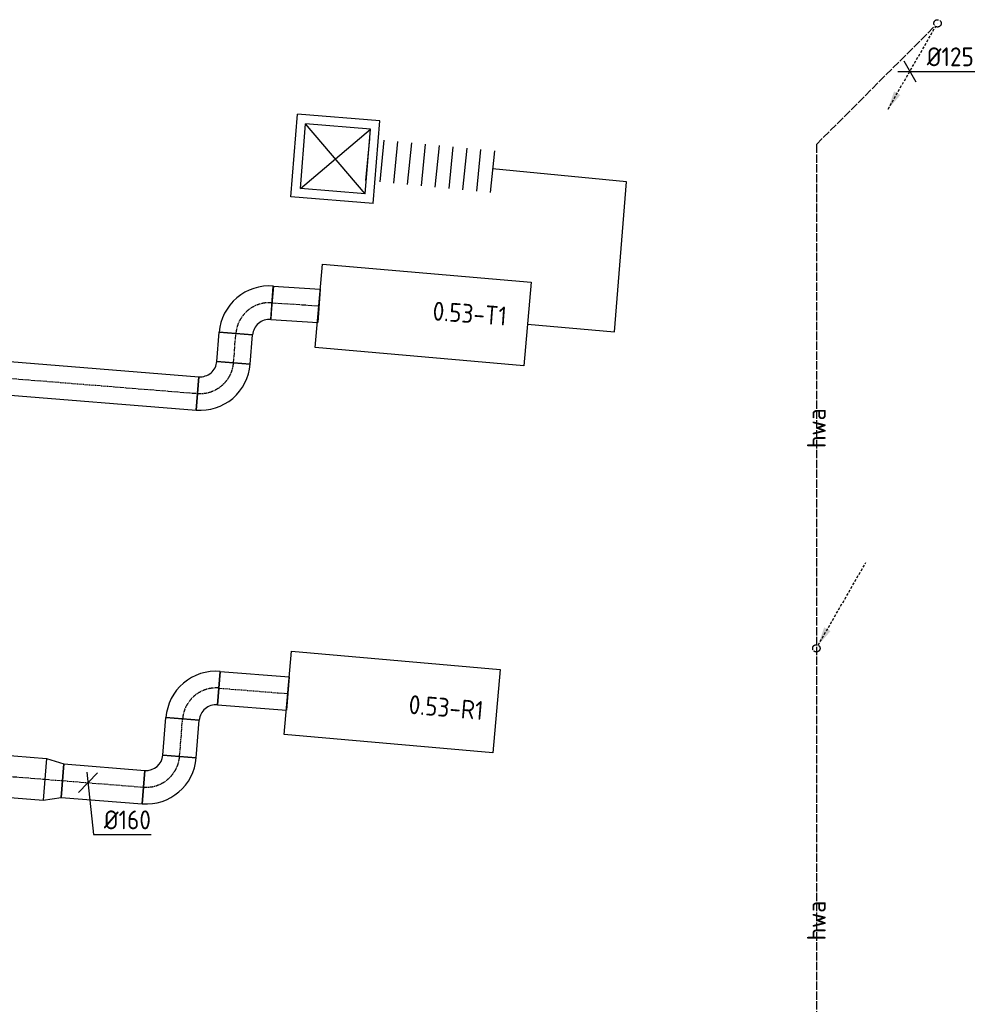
# Model space of a CAD drawing. Header units: millimetres. Extents: x -17664 to 48661, y -98 to 70975.
# Tile 54 of 62: x 20319 to 24940, y 47957 to 52657. Entities that reach past the tile are written whole.
import ezdxf
from ezdxf.enums import TextEntityAlignment as Align

# ---------------------------------------------------------------- set-up
doc = ezdxf.new("R2010")
doc.units = ezdxf.units.MM
for name, pattern in [('2322122', [47, 40, -7]), ('2322122_a', [19.5, 12.5, -7]), ('CENTER2', [28.575, 19.05, -3.175, 3.175, -3.175])]:
    doc.linetypes.add(name, pattern=pattern)
for name, color, linetype in [('WL521---', 4, '2322122'), ('WL570---_APP', 2, 'Continuous'), ('WL570---_RETOUR_D', 4, 'Continuous'), ('WL570---_RETOUR_HL', 1, 'CENTER2'), ('WL570---_TOEVOER_D', 3, 'Continuous'), ('WL570---_TOEVOER_HL', 1, 'CENTER2'), ('WL570---_TOEVOER_RST', 3, 'Continuous'), ('WL570---_TOEVOER_RST_HL', 1, 'CENTER2'), ('WM521---', 1, 'Continuous'), ('WM570---', 1, 'Continuous'), ('WM570---_RETOUR', 1, 'Continuous'), ('WM570---_TOEVOER', 1, 'Continuous')]:
    doc.layers.add(name, color=color, linetype=linetype)
doc.styles.add('STABICAD-018', font='ISOCP.SHX', dxfattribs={"height": 90})
doc.styles.add('STABICAD-025', font='ISOCP.SHX', dxfattribs={"height": 125})

# ---------------------------------------------------------------- blocks, each defined once
blk = doc.blocks.new('*U969')
at = {"color": 0, "linetype": 'Continuous'}
for p, q in [((0, 100, -3125), (85.2, 80, -3125)), ((0, 100, -3125), (0, -100, -3125)), ((85.2, 80, -3125), (85.2, -80, -3125)), ((0, -100, -3125), (85.2, -80, -3125))]:
    blk.add_line(p, q, dxfattribs=at)
at = {"layer": 'WL570---_RETOUR_HL', "linetype": 'CENTER2'}
blk.add_line((0, 0, -3125), (85.2, 0, -3125), dxfattribs=at)
for centre in [(0, 0, -3125), (85.2, 0, -3125)]:
    blk.add_circle(centre, 0.0125, dxfattribs=at)
at = {"layer": 'WM570---_TOEVOER', "color": 2, "style": 'STABICAD-018'}
for tag, p in [('CODE', (20438.9, 49131.8, 3125)), ('SECTIONCODE', (20438.9, 49031.8, 3125)), ('POSITIONCODE', (20438.9, 49031.8, 3125))]:
    blk.add_attdef(tag, p, '', height=1.8, dxfattribs=at)
blk = doc.blocks.new('*U973')
at = {"color": 0, "linetype": 'Continuous'}
for p, q in [((0, 80, -3125), (388.3, 80, -3125)), ((0, -80, -3125), (0, 80, -3125)), ((388.3, 80, -3125), (388.3, -80, -3125)), ((0, -80, -3125), (388.3, -80, -3125))]:
    blk.add_line(p, q, dxfattribs=at)
at = {"layer": 'WL570---_RETOUR_HL', "linetype": 'CENTER2'}
blk.add_line((0, 0, -3125), (388.3, 0, -3125), dxfattribs=at)
at = {"layer": 'WM570---_TOEVOER', "color": 2, "style": 'STABICAD-018'}
for tag in ['CODE', 'SECTIONCODE', 'POSITIONCODE']:
    blk.add_attdef(tag, (20523.9, 49025, 3125), '', height=1.8, dxfattribs=at)
blk = doc.blocks.new('*U972')
at = {"color": 0, "linetype": 'Continuous'}
for p, q in [((-80, 160, -3125), (80, 160, -3125)), ((-160, -80, -3125), (-160, 80, -3125))]:
    blk.add_line(p, q, dxfattribs=at)
for radius, end in [(80, 360), (240, 0)]:
    blk.add_arc((-160, 160, -3125), radius, 270, end, dxfattribs=at)
at = {"layer": 'WL570---_RETOUR_HL', "linetype": 'CENTER2'}
blk.add_arc((-160, 160, -3125), 160, 270, 0, dxfattribs=at)
at = {"layer": 'WM570---_TOEVOER', "color": 2, "style": 'STABICAD-018'}
for tag in ['CODE', 'SECTIONCODE', 'POSITIONCODE']:
    blk.add_attdef(tag, (21070.4, 48981.3, 3125), '', height=1.8, dxfattribs=at)
blk = doc.blocks.new('*U975')
at = {"color": 0, "linetype": 'Continuous'}
for p, q in [((0, 80, -3125), (180, 80, -3125)), ((0, -80, -3125), (0, 80, -3125)), ((180, 80, -3125), (180, -80, -3125)), ((0, -80, -3125), (180, -80, -3125))]:
    blk.add_line(p, q, dxfattribs=at)
at = {"layer": 'WL570---_RETOUR_HL', "linetype": 'CENTER2'}
blk.add_line((0, 0, -3125), (180, 0, -3125), dxfattribs=at)
at = {"layer": 'WM570---_TOEVOER', "color": 2, "style": 'STABICAD-018'}
for tag in ['CODE', 'SECTIONCODE', 'POSITIONCODE']:
    blk.add_attdef(tag, (21083.2, 49140.8, 3125), '', height=1.8, dxfattribs=at)
blk = doc.blocks.new('*U974')
at = {"color": 0, "linetype": 'Continuous'}
for p, q in [((-160, -80, -3125), (-160, 80, -3125)), ((80, -160, -3125), (-80, -160, -3125))]:
    blk.add_line(p, q, dxfattribs=at)
for radius, start in [(240, 360), (80, 0)]:
    blk.add_arc((-160, -160, -3125), radius, start, 90, dxfattribs=at)
at = {"layer": 'WL570---_RETOUR_HL', "linetype": 'CENTER2'}
blk.add_arc((-160, -160, -3125), 160, 0, 90, dxfattribs=at)
at = {"layer": 'WM570---_TOEVOER', "color": 2, "style": 'STABICAD-018'}
for tag in ['CODE', 'SECTIONCODE', 'POSITIONCODE']:
    blk.add_attdef(tag, (21110.3, 49479.7, 3125), '', height=1.8, dxfattribs=at)
blk = doc.blocks.new('*U1244')
at = {"color": 0, "linetype": 'Continuous'}
for p, q in [((0, 80, -3125), (331.5, 80, -3125)), ((0, -80, -3125), (0, 80, -3125)), ((331.5, 80, -3125), (331.5, -80, -3125)), ((0, -80, -3125), (331.5, -80, -3125))]:
    blk.add_line(p, q, dxfattribs=at)
at = {"layer": 'WL570---_RETOUR_HL', "linetype": 'CENTER2'}
blk.add_line((0, 0, -3125), (331.5, 0, -3125), dxfattribs=at)
at = {"layer": 'WL570---_APP', "color": 2, "style": 'STABICAD-018'}
for tag in ['CODE', 'SECTIONCODE', 'POSITIONCODE']:
    blk.add_attdef(tag, (21269.8, 49466.9, 3125), '', height=1.8, dxfattribs=at)
blk = doc.blocks.new('*U1251')
at = {"color": 0, "linetype": 'Continuous'}
for p, q in [((-5.4, 50.6, -3125), (26.2, -247.6, -3125)), ((45.3, 46.5, -3125), (-45.3, -46.5, -3125)), ((26.2, -247.6, -3125), (301.3, -247.6, -3125))]:
    blk.add_line(p, q, dxfattribs=at)
at = {"color": 0, "linetype": 'Continuous', "style": 'STABICAD-018'}
blk.add_text('%%c160', height=90, dxfattribs=at).set_placement((76.2, -222.6, -3125))
at = {"layer": 'WL570---_APP', "color": 2, "style": 'STABICAD-018'}
blk.add_attdef('CODE', (20645.5, 49015.3, 3125), '', height=1.8, dxfattribs=at)
blk = doc.blocks.new('*U1274')
at = {"color": 0, "linetype": 'Continuous'}
for p, q in [((0, 80, -3125), (2541.4, 80, -3125)), ((0, -80, -3125), (0, 80, -3125)), ((2541.4, 80, -3125), (2541.4, -80, -3125)), ((0, -80, -3125), (2541.4, -80, -3125))]:
    blk.add_line(p, q, dxfattribs=at)
at = {"layer": 'WL570---_TOEVOER_HL', "linetype": 'CENTER2'}
blk.add_line((0, 0, -3125), (2541.4, 0, -3125), dxfattribs=at)
at = {"layer": 'WL570---_APP', "color": 2, "style": 'STABICAD-018'}
for tag in ['CODE', 'SECTIONCODE', 'POSITIONCODE']:
    blk.add_attdef(tag, (18635.3, 51077.1, 3125), '', height=1.8, dxfattribs=at)
blk = doc.blocks.new('*U1275')
at = {"color": 0, "linetype": 'Continuous'}
for p, q in [((-80, 160, -3125), (80, 160, -3125)), ((-160, -80, -3125), (-160, 80, -3125))]:
    blk.add_line(p, q, dxfattribs=at)
for radius in [80, 240]:
    blk.add_arc((-160, 160, -3125), radius, 270, 0, dxfattribs=at)
at = {"layer": 'WL570---_TOEVOER_HL', "linetype": 'CENTER2'}
blk.add_arc((-160, 160, -3125), 160, 270, 360, dxfattribs=at)
at = {"layer": 'WL570---_APP', "color": 2, "style": 'STABICAD-018'}
for tag in ['CODE', 'SECTIONCODE', 'POSITIONCODE']:
    blk.add_attdef(tag, (21328, 50860.2, 3125), '', height=1.8, dxfattribs=at)
blk = doc.blocks.new('*U1276')
at = {"color": 0, "linetype": 'Continuous'}
for p, q in [((0, 80, -3125), (140, 80, -3125)), ((0, -80, -3125), (0, 80, -3125)), ((140, 80, -3125), (140, -80, -3125)), ((0, -80, -3125), (140, -80, -3125))]:
    blk.add_line(p, q, dxfattribs=at)
at = {"layer": 'WL570---_TOEVOER_HL', "linetype": 'CENTER2'}
blk.add_line((0, 0, -3125), (140, 0, -3125), dxfattribs=at)
at = {"layer": 'WL570---_APP', "color": 2, "style": 'STABICAD-018'}
for tag in ['SECTIONCODE', 'CODE', 'POSITIONCODE']:
    blk.add_attdef(tag, (21340.8, 51019.6, 3125), '', height=1.8, dxfattribs=at)
blk = doc.blocks.new('*U1277')
at = {"color": 0, "linetype": 'Continuous'}
for p, q in [((-160, -80, -3125), (-160, 80, -3125)), ((80, -160, -3125), (-80, -160, -3125)), ((-76, -160, -3125), (-76, -161.2, -3125)), ((0, -160, -3125), (-76, -160, -3125))]:
    blk.add_line(p, q, dxfattribs=at)
for radius, start in [(240, 360), (80, 0)]:
    blk.add_arc((-160, -160, -3125), radius, start, 90, dxfattribs=at)
at = {"layer": 'WL570---_TOEVOER_HL', "linetype": 'CENTER2'}
blk.add_arc((-160, -160, -3125), 160, 360, 90, dxfattribs=at)
at = {"layer": 'WL570---_APP', "color": 2, "style": 'STABICAD-018'}
for tag, p in [('CODE', (21364.9, 51418.7, 3125)), ('SECTIONCODE', (21364.9, 51318.7, 3125)), ('POSITIONCODE', (21364.9, 51318.7, 3125))]:
    blk.add_attdef(tag, p, '', height=1.8, dxfattribs=at)
blk = doc.blocks.new('*U1123')
at = {"linetype": '2322122'}
blk.add_hatch(color=2, dxfattribs=at).paths.add_polyline_path([(8.8, 15.2), (37.3, 99.7), (67.7, 82.2)], flags=0)
at = {"color": 2, "linetype": '2322122_a'}
blk.add_line((8.8, 15.2, 1), (236.2, 409.2, 1), dxfattribs=at)
at = {"color": 0, "linetype": '2322122'}
blk.add_line((0, 0), (0, 0, 1), dxfattribs=at)
at = {"color": 2, "linetype": '2322122'}
blk.add_circle((0, 0, 1), 17.5, dxfattribs=at)
at = {"layer": 'WM570---_RETOUR', "color": 2, "style": 'STABICAD-018'}
for tag, p in [('SECTIONCODE', (24124, 44806.5, 3150)), ('POSITIONCODE', (24124, 44806.5, 3150)), ('CODE', (24124, 44756.5, 3000)), ('FLOORCODE', (24174, 44656.5, 3000))]:
    blk.add_attdef(tag, p, '', height=1.2, dxfattribs=at)
blk = doc.blocks.new('*U1124')
at = {"linetype": '2322122'}
blk.add_hatch(color=2, dxfattribs=at).paths.add_polyline_path([(-236.2, -409.2), (-207.7, -324.7), (-177.3, -342.2)], flags=0)
at = {"color": 0, "linetype": '2322122'}
blk.add_line((0, 0), (0, 0, 3000), dxfattribs=at)
at = {"color": 2, "linetype": '2322122_a'}
blk.add_line((-236.2, -409.2, 3000), (-8.8, -15.2, 3000), dxfattribs=at)
at = {"color": 0, "linetype": '2322122'}
blk.add_circle((0, 0, 3000), 17.5, dxfattribs=at)
at = {"color": 2, "linetype": '2322122'}
blk.add_circle((0, 0, 3000), 17.5, dxfattribs=at)
at = {"layer": 'WM570---_RETOUR', "color": 2, "style": 'STABICAD-018'}
for tag, p in [('SECTIONCODE', (24702.6, 52789.5, 1499.5)), ('POSITIONCODE', (24702.6, 52789.5, 1499.5)), ('CODE', (24702.6, 52739.5)), ('FLOORCODE', (24752.6, 52639.5))]:
    blk.add_attdef(tag, p, '', height=1.2, dxfattribs=at)
blk = doc.blocks.new('*U1125')
at = {"color": 0, "linetype": 'Continuous'}
for p, q in [((-28.9, 50), (28.9, -50)), ((-57.7, 0), (31.4, 0)), ((31.4, 0), (310.1, 0))]:
    blk.add_line(p, q, dxfattribs=at)
at = {"color": 0, "linetype": 'Continuous', "style": 'STABICAD-018'}
blk.add_text('%%c125', height=90, dxfattribs=at).set_placement((81.4, 25))
at = {"layer": 'WM570---_RETOUR', "color": 2, "style": 'STABICAD-018'}
blk.add_attdef('CODE', (24570, 52409.9), '', height=1.2, dxfattribs=at)
blk = doc.blocks.new('*U1247')
at = {"color": 0, "linetype": 'Continuous'}
for p, q in [((0, 100, -3125), (238.2, 100, -3125)), ((0, -100, -3125), (0, 100, -3125)), ((238.2, 100, -3125), (238.2, -100, -3125)), ((0, -100, -3125), (238.2, -100, -3125))]:
    blk.add_line(p, q, dxfattribs=at)
at = {"layer": 'WL570---_RETOUR_HL', "linetype": 'CENTER2'}
blk.add_line((0, 0, -3125), (238.2, 0, -3125), dxfattribs=at)
at = {"layer": 'WL570---_APP', "color": 2, "style": 'STABICAD-018'}
for tag in ['CODE', 'SECTIONCODE', 'POSITIONCODE']:
    blk.add_attdef(tag, (20201.5, 49050.8, 3125), '', height=1.8, dxfattribs=at)
blk = doc.blocks.new('*U1273')
at = {"color": 0, "linetype": 'Continuous'}
for p, q in [((0, -80, -3125), (0, 80, -3125)), ((0.6, 80, -3125), (224.8, 80, -3125)), ((224.8, 80, -3125), (224.8, -80, -3125)), ((0, -80, -3125), (224.8, -80, -3125))]:
    blk.add_line(p, q, dxfattribs=at)
at = {"layer": 'WL570---_TOEVOER_HL', "linetype": 'CENTER2'}
blk.add_line((0, 0, -3125), (224.8, 0, -3125), dxfattribs=at)
at = {"layer": 'WL570---_APP', "color": 2, "style": 'STABICAD-018'}
for tag in ['CODE', 'SECTIONCODE', 'POSITIONCODE']:
    blk.add_attdef(tag, (21524.4, 51305.8, 3125), '', height=1.8, dxfattribs=at)
blk = doc.blocks.new('*U1280')
at = {"color": 0, "linetype": 'Continuous'}
for p, q in [((197.5, 197.5, 350), (-197.5, 197.5, 350)), ((-197.5, -197.5, 350), (-197.5, 197.5, 350)), ((197.5, -197.5, 350), (197.5, 197.5, 350)), ((155, 155, 350), (-155, 155, 350)), ((-155, -155, 350), (-155, 155, 350)), ((155, -155, 350), (-155, 155, 350)), ((-155, -155, 350), (155, 155, 350)), ((155, -155, 350), (155, 155, 350)), ((155, -155, 350), (-155, -155, 350)), ((197.5, -197.5, 350), (-197.5, -197.5, 350))]:
    blk.add_line(p, q, dxfattribs=at)
at = {"layer": 'WL570---_TOEVOER_RST_HL', "linetype": 'CENTER2'}
blk.add_circle((0, 0, 350), 0.0125, dxfattribs=at)
at = {"layer": 'WL570---_APP', "color": 1, "style": 'STABICAD-018'}
blk.add_attdef('PRODUCTCODE', (21866.8, 52487.5, -350), '', height=1.8, rotation=355.4, dxfattribs=at)
at = {"layer": 'WL570---_APP', "color": 2}
for tag, p, style in [('CODE', (21835.1, 52092.8, -350), 'STABICAD-018'), ('SECTIONCODE', (21827.1, 51993.1, -350), 'STABICAD-025'), ('MATERIALCODE', (21827.1, 51993.1, -350), 'STABICAD-025'), ('POSITIONCODE', (21827.1, 51993.1, -350), 'STABICAD-025'), ('FLOWPREFIX', (21809.7, 51496.9, -350), 'STABICAD-018'), ('FLOW', (21832.1, 51495.1, -350), 'STABICAD-018'), ('FLOWSUFFIX', (21854.6, 51493.3, -350), 'STABICAD-018')]:
    blk.add_attdef(tag, p, '', height=1.8, rotation=355.4, dxfattribs=dict(at, style=style))
blk = doc.blocks.new('*U1240')
at = {"color": 0, "linetype": 'Continuous'}
for p, q in [((0, -100, -3000), (0, 100, -3000)), ((66.4, 100, -3000), (66.4, -100, -3000)), ((132.7, 100, -3000), (132.7, -100, -3000)), ((199.1, 100, -3000), (199.1, -100, -3000)), ((265.5, 100, -3000), (265.5, -100, -3000)), ((331.8, 100, -3000), (331.8, -100, -3000)), ((398.2, 100, -3000), (398.2, -100, -3000)), ((464.6, 100, -3000), (464.6, -100, -3000)), ((530.9, 100, -3000), (530.9, -100, -3000)), ((597.3, 100, -3000), (597.3, -100, -3000))]:
    blk.add_line(p, q, dxfattribs=at)
at = {"layer": 'WL570---_TOEVOER_D', "color": 2, "style": 'STABICAD-018'}
for tag in ['CODE', 'SECTIONCODE', 'POSITIONCODE']:
    blk.add_attdef(tag, (13434.3, 52676.9, 3000), '', height=1.8, dxfattribs=at)

msp = doc.modelspace()

# ---------------------------------------------------------------- linework, layer by layer
at = {"layer": 'WL521---', "linetype": '2322122'}
for q in [(24690.2, 52627.2), (24124, 44653.1)]:
    msp.add_line((24124, 52061), q, dxfattribs=at)
at = {"layer": 'WL570---_APP', "elevation": 3000}
for points in [[(21766.2, 51490.6), (22762.4, 51403.5), (22727.5, 51005), (21731.3, 51092.2)], [(21617.9, 49643.2), (22614.1, 49556.1), (22579.3, 49157.6), (21583.1, 49244.8)]]:
    msp.add_lwpolyline(points, close=True, dxfattribs=at)
at = {"layer": 'WL570---_TOEVOER_D', "elevation": 3000}
msp.add_lwpolyline([(22744.9, 51204.2), (23160.7, 51167.9), (23218.1, 51883.3), (22578.2, 51945.8)], dxfattribs=at)

# ---------------------------------------------------------------- block references
at = {"layer": 'WL521---', "linetype": '2322122'}
for name, p in [('*U1124', (24702.6, 52639.5)), ('*U1123', (24124, 49656.5, 3000))]:
    msp.add_blockref(name, p, dxfattribs=at)
at = {"layer": 'WL570---_RETOUR_D', "linetype": 'Continuous'}
for name, p, rotation in [('*U974', (21110.3, 49479.7, 3125), 85.42526662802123), ('*U1244', (21269.8, 49466.9, 3125), 355.4252666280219), ('*U975', (21083.2, 49140.8, 3125), 85.42526662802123), ('*U1247', (20201.5, 49050.8, 3125), 355.4252666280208), ('*U969', (20438.9, 49031.8, 3125), 355.4252666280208), ('*U972', (21070.4, 48981.3, 3125), 355.425266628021), ('*U973', (20523.9, 49025, 3125), 355.425266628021)]:
    msp.add_blockref(name, p, dxfattribs=dict(at, rotation=rotation))
at = {"layer": 'WL570---_TOEVOER_D', "linetype": 'Continuous'}
for name, p, rotation in [('*U1240', (21982.2, 51989.1, -50), 354.4275181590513), ('*U1277', (21364.9, 51318.7, 3125), 85.39403011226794), ('*U1273', (21524.4, 51305.8, 3125), 356.3198609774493), ('*U1274', (18635.3, 51077.1, 3125), 355.3940301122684), ('*U1276', (21340.8, 51019.6, 3125), 85.39403011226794), ('*U1275', (21328, 50860.2, 3125), 355.3940301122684)]:
    msp.add_blockref(name, p, dxfattribs=dict(at, rotation=rotation))
at = {"layer": 'WL570---_TOEVOER_RST', "linetype": 'Continuous', "rotation": 355.3999999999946}
msp.add_blockref('*U1280', (21827.1, 51993.1, -350), dxfattribs=at)
at = {"layer": 'WM521---', "linetype": 'Continuous'}
msp.add_blockref('*U1125', (24570, 52409.9), dxfattribs=at)
at = {"layer": 'WM570---_RETOUR', "linetype": 'Continuous'}
msp.add_blockref('*U1251', (20645.5, 49015.3, 3125), dxfattribs=at)

# ---------------------------------------------------------------- texts
at = {"layer": 'WL521---', "color": 2, "style": 'STABICAD-018'}
for p in [(24124, 50707), (24124, 48357)]:
    msp.add_text('hwa', height=90, rotation=90, dxfattribs=at).set_placement(p, align=Align.MIDDLE_CENTER)
at = {"layer": 'WM570---', "style": 'STABICAD-018'}
for s, rotation, p in [('0.53-T1', 355.7797, (22289, 51222.5)), ('0.53-R1', 355.0404, (22174.2, 49344.6))]:
    msp.add_text(s, height=90, rotation=rotation, dxfattribs=at).set_placement(p)

doc.saveas('drawing.dxf')
